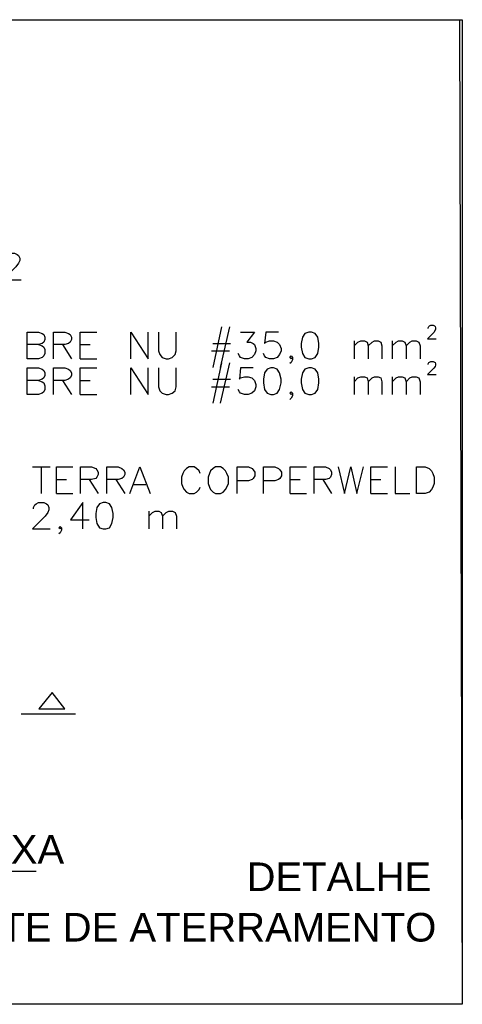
# Model space of a CAD drawing. Header units: millimetres. Extents: x 4477830 to 4478275, y -30323838 to -30323445.
# Tile 18 of 124: x 4477858.96 to 4477865.56, y -30323611.99 to -30323597.3. Entities that reach past the tile are written whole.
import ezdxf

# ---------------------------------------------------------------- set-up
doc = ezdxf.new("R2010")
doc.units = ezdxf.units.MM
doc.styles.add('textstyle3', font='arial.ttf')

msp = doc.modelspace()

# ---------------------------------------------------------------- linework, layer by layer
at = {"color": 18, "true_color": 0x000000}
msp.add_lwpolyline([(4477846.929, -30323597.304), (4477865.557, -30323597.304), (4477865.557, -30323611.992), (4477846.929, -30323611.992)], close=True, dxfattribs=at)
at = {"color": 18, "lineweight": 25, "true_color": 0x000000, "flags": 128}
for points in [[(4477859.997, -30323597.304), (4477865.517, -30323597.304), (4477865.557, -30323611.992), (4477860.037, -30323611.992)], [(4477858.734, -30323600.882), (4477858.734, -30323600.862), (4477858.754, -30323600.821), (4477858.774, -30323600.806), (4477858.809, -30323600.786), (4477858.885, -30323600.786), (4477858.92, -30323600.806), (4477858.94, -30323600.821), (4477858.96, -30323600.862), (4477858.96, -30323600.897), (4477858.94, -30323600.937), (4477858.905, -30323600.992), (4477858.714, -30323601.184), (4477858.98, -30323601.184)], [(4477859.242, -30323602.15), (4477859.297, -30323602.17), (4477859.318, -30323602.19), (4477859.333, -30323602.225), (4477859.333, -30323602.286), (4477859.318, -30323602.321), (4477859.297, -30323602.341), (4477859.242, -30323602.361), (4477859.071, -30323602.361), (4477859.071, -30323601.964), (4477859.242, -30323601.964), (4477859.297, -30323601.984), (4477859.318, -30323601.999), (4477859.333, -30323602.039), (4477859.333, -30323602.074), (4477859.318, -30323602.115), (4477859.297, -30323602.135), (4477859.242, -30323602.15), (4477859.071, -30323602.15)], [(4477859.464, -30323602.361), (4477859.464, -30323601.964), (4477859.635, -30323601.964), (4477859.69, -30323601.984), (4477859.71, -30323601.999), (4477859.73, -30323602.039), (4477859.73, -30323602.074), (4477859.71, -30323602.115), (4477859.69, -30323602.135), (4477859.635, -30323602.15), (4477859.464, -30323602.15)], [(4477859.861, -30323602.361), (4477859.861, -30323601.964), (4477860.108, -30323601.964)], [(4477860.616, -30323602.361), (4477860.616, -30323601.964), (4477860.877, -30323602.361), (4477860.877, -30323601.964)], [(4477861.028, -30323601.964), (4477861.028, -30323602.245), (4477861.049, -30323602.301), (4477861.084, -30323602.341), (4477861.144, -30323602.361), (4477861.179, -30323602.361), (4477861.235, -30323602.341), (4477861.275, -30323602.301), (4477861.29, -30323602.245), (4477861.29, -30323601.964)], [(4477861.969, -30323601.888), (4477861.839, -30323602.492)], [(4477862.085, -30323601.888), (4477861.949, -30323602.492)], [(4477862.251, -30323601.964), (4477862.458, -30323601.964), (4477862.347, -30323602.115), (4477862.402, -30323602.115), (4477862.442, -30323602.135), (4477862.458, -30323602.15), (4477862.478, -30323602.21), (4477862.478, -30323602.245), (4477862.458, -30323602.301), (4477862.422, -30323602.341), (4477862.367, -30323602.361), (4477862.312, -30323602.361), (4477862.251, -30323602.341), (4477862.236, -30323602.321), (4477862.216, -30323602.286)], [(4477862.82, -30323601.964), (4477862.629, -30323601.964), (4477862.608, -30323602.135), (4477862.629, -30323602.115), (4477862.684, -30323602.094), (4477862.744, -30323602.094), (4477862.8, -30323602.115), (4477862.835, -30323602.15), (4477862.855, -30323602.21), (4477862.855, -30323602.245), (4477862.835, -30323602.301), (4477862.8, -30323602.341), (4477862.744, -30323602.361), (4477862.684, -30323602.361), (4477862.629, -30323602.341), (4477862.608, -30323602.321), (4477862.593, -30323602.286)], [(4477863.268, -30323601.964), (4477863.212, -30323601.984), (4477863.177, -30323602.039), (4477863.157, -30323602.135), (4477863.157, -30323602.19), (4477863.177, -30323602.286), (4477863.212, -30323602.341), (4477863.268, -30323602.361), (4477863.308, -30323602.361), (4477863.363, -30323602.341), (4477863.404, -30323602.286), (4477863.419, -30323602.19), (4477863.419, -30323602.135), (4477863.404, -30323602.039), (4477863.363, -30323601.984), (4477863.308, -30323601.964), (4477863.268, -30323601.964)], [(4477865.049, -30323601.913), (4477865.049, -30323601.903), (4477865.059, -30323601.883), (4477865.069, -30323601.873), (4477865.089, -30323601.863), (4477865.124, -30323601.863), (4477865.145, -30323601.873), (4477865.155, -30323601.883), (4477865.16, -30323601.903), (4477865.16, -30323601.923), (4477865.155, -30323601.938), (4477865.134, -30323601.969), (4477865.039, -30323602.064), (4477865.17, -30323602.064)], [(4477863.947, -30323602.094), (4477863.947, -30323602.361)], [(4477863.947, -30323602.17), (4477864.002, -30323602.115), (4477864.043, -30323602.094), (4477864.098, -30323602.094), (4477864.138, -30323602.115), (4477864.153, -30323602.17), (4477864.153, -30323602.361)], [(4477864.153, -30323602.17), (4477864.214, -30323602.115), (4477864.249, -30323602.094), (4477864.304, -30323602.094), (4477864.344, -30323602.115), (4477864.36, -30323602.17), (4477864.36, -30323602.361)], [(4477864.511, -30323602.094), (4477864.511, -30323602.361)], [(4477864.511, -30323602.17), (4477864.571, -30323602.115), (4477864.606, -30323602.094), (4477864.661, -30323602.094), (4477864.702, -30323602.115), (4477864.722, -30323602.17), (4477864.722, -30323602.361)], [(4477864.722, -30323602.17), (4477864.777, -30323602.115), (4477864.812, -30323602.094), (4477864.868, -30323602.094), (4477864.908, -30323602.115), (4477864.928, -30323602.17), (4477864.928, -30323602.361)], [(4477859.599, -30323602.15), (4477859.73, -30323602.361)], [(4477859.861, -30323602.15), (4477860.012, -30323602.15)], [(4477861.818, -30323602.245), (4477862.085, -30323602.245)], [(4477861.839, -30323602.135), (4477862.1, -30323602.135)], [(4477859.861, -30323602.361), (4477860.108, -30323602.361)], [(4477863.026, -30323602.341), (4477863.006, -30323602.361), (4477862.986, -30323602.341), (4477863.006, -30323602.321), (4477863.026, -30323602.341), (4477863.026, -30323602.376), (4477863.006, -30323602.417), (4477862.986, -30323602.432)], [(4477865.049, -30323602.447), (4477865.049, -30323602.437), (4477865.059, -30323602.417), (4477865.069, -30323602.411), (4477865.089, -30323602.401), (4477865.124, -30323602.401), (4477865.145, -30323602.411), (4477865.155, -30323602.417), (4477865.16, -30323602.437), (4477865.16, -30323602.457), (4477865.155, -30323602.477), (4477865.134, -30323602.502), (4477865.039, -30323602.598), (4477865.17, -30323602.598)], [(4477859.242, -30323602.688), (4477859.297, -30323602.708), (4477859.318, -30323602.723), (4477859.333, -30323602.764), (4477859.333, -30323602.819), (4477859.318, -30323602.854), (4477859.297, -30323602.874), (4477859.242, -30323602.895), (4477859.071, -30323602.895), (4477859.071, -30323602.497), (4477859.242, -30323602.497), (4477859.297, -30323602.517), (4477859.318, -30323602.537), (4477859.333, -30323602.572), (4477859.333, -30323602.613), (4477859.318, -30323602.648), (4477859.297, -30323602.668), (4477859.242, -30323602.688), (4477859.071, -30323602.688)], [(4477859.464, -30323602.895), (4477859.464, -30323602.497), (4477859.635, -30323602.497), (4477859.69, -30323602.517), (4477859.71, -30323602.537), (4477859.73, -30323602.572), (4477859.73, -30323602.613), (4477859.71, -30323602.648), (4477859.69, -30323602.668), (4477859.635, -30323602.688), (4477859.464, -30323602.688)], [(4477859.861, -30323602.895), (4477859.861, -30323602.497), (4477860.108, -30323602.497)], [(4477860.616, -30323602.895), (4477860.616, -30323602.497), (4477860.877, -30323602.895), (4477860.877, -30323602.497)], [(4477861.028, -30323602.497), (4477861.028, -30323602.779), (4477861.049, -30323602.839), (4477861.084, -30323602.874), (4477861.144, -30323602.895), (4477861.179, -30323602.895), (4477861.235, -30323602.874), (4477861.275, -30323602.839), (4477861.29, -30323602.779), (4477861.29, -30323602.497)], [(4477861.969, -30323602.422), (4477861.839, -30323603.025)], [(4477862.085, -30323602.422), (4477861.949, -30323603.025)], [(4477862.442, -30323602.497), (4477862.251, -30323602.497), (4477862.236, -30323602.668), (4477862.251, -30323602.648), (4477862.312, -30323602.633), (4477862.367, -30323602.633), (4477862.422, -30323602.648), (4477862.458, -30323602.688), (4477862.478, -30323602.744), (4477862.478, -30323602.779), (4477862.458, -30323602.839), (4477862.422, -30323602.874), (4477862.367, -30323602.895), (4477862.312, -30323602.895), (4477862.251, -30323602.874), (4477862.236, -30323602.854), (4477862.216, -30323602.819)], [(4477862.704, -30323602.497), (4477862.649, -30323602.517), (4477862.608, -30323602.572), (4477862.593, -30323602.668), (4477862.593, -30323602.723), (4477862.608, -30323602.819), (4477862.649, -30323602.874), (4477862.704, -30323602.895), (4477862.744, -30323602.895), (4477862.8, -30323602.874), (4477862.835, -30323602.819), (4477862.855, -30323602.723), (4477862.855, -30323602.668), (4477862.835, -30323602.572), (4477862.8, -30323602.517), (4477862.744, -30323602.497), (4477862.704, -30323602.497)], [(4477863.268, -30323602.497), (4477863.212, -30323602.517), (4477863.177, -30323602.572), (4477863.157, -30323602.668), (4477863.157, -30323602.723), (4477863.177, -30323602.819), (4477863.212, -30323602.874), (4477863.268, -30323602.895), (4477863.308, -30323602.895), (4477863.363, -30323602.874), (4477863.404, -30323602.819), (4477863.419, -30323602.723), (4477863.419, -30323602.668), (4477863.404, -30323602.572), (4477863.363, -30323602.517), (4477863.308, -30323602.497), (4477863.268, -30323602.497)], [(4477859.599, -30323602.688), (4477859.73, -30323602.895)], [(4477859.861, -30323602.688), (4477860.012, -30323602.688)], [(4477861.839, -30323602.668), (4477862.1, -30323602.668)], [(4477863.947, -30323602.633), (4477863.947, -30323602.895)], [(4477863.947, -30323602.708), (4477864.002, -30323602.648), (4477864.043, -30323602.633), (4477864.098, -30323602.633), (4477864.138, -30323602.648), (4477864.153, -30323602.708), (4477864.153, -30323602.895)], [(4477864.153, -30323602.708), (4477864.214, -30323602.648), (4477864.249, -30323602.633), (4477864.304, -30323602.633), (4477864.344, -30323602.648), (4477864.36, -30323602.708), (4477864.36, -30323602.895)], [(4477864.511, -30323602.633), (4477864.511, -30323602.895)], [(4477864.511, -30323602.708), (4477864.571, -30323602.648), (4477864.606, -30323602.633), (4477864.661, -30323602.633), (4477864.702, -30323602.648), (4477864.722, -30323602.708), (4477864.722, -30323602.895)], [(4477864.722, -30323602.708), (4477864.777, -30323602.648), (4477864.812, -30323602.633), (4477864.868, -30323602.633), (4477864.908, -30323602.648), (4477864.928, -30323602.708), (4477864.928, -30323602.895)], [(4477861.818, -30323602.779), (4477862.085, -30323602.779)], [(4477859.861, -30323602.895), (4477860.108, -30323602.895)], [(4477863.026, -30323602.874), (4477863.006, -30323602.895), (4477862.986, -30323602.874), (4477863.006, -30323602.854), (4477863.026, -30323602.874), (4477863.026, -30323602.915), (4477863.006, -30323602.95), (4477862.986, -30323602.97)], [(4477859.152, -30323603.976), (4477859.413, -30323603.976)], [(4477859.282, -30323603.976), (4477859.282, -30323604.374)], [(4477859.509, -30323604.374), (4477859.509, -30323603.976), (4477859.75, -30323603.976)], [(4477859.866, -30323604.374), (4477859.866, -30323603.976), (4477860.032, -30323603.976), (4477860.093, -30323603.997), (4477860.108, -30323604.017), (4477860.128, -30323604.052), (4477860.128, -30323604.087), (4477860.108, -30323604.127), (4477860.093, -30323604.147), (4477860.032, -30323604.163), (4477859.866, -30323604.163)], [(4477860.259, -30323604.374), (4477860.259, -30323603.976), (4477860.43, -30323603.976), (4477860.485, -30323603.997), (4477860.505, -30323604.017), (4477860.525, -30323604.052), (4477860.525, -30323604.087), (4477860.505, -30323604.127), (4477860.485, -30323604.147), (4477860.43, -30323604.163), (4477860.259, -30323604.163)], [(4477860.601, -30323604.374), (4477860.752, -30323603.976), (4477860.903, -30323604.374)], [(4477861.652, -30323604.072), (4477861.637, -30323604.032), (4477861.597, -30323603.997), (4477861.562, -30323603.976), (4477861.486, -30323603.976), (4477861.446, -30323603.997), (4477861.411, -30323604.032), (4477861.391, -30323604.072), (4477861.371, -30323604.127), (4477861.371, -30323604.223), (4477861.391, -30323604.278), (4477861.411, -30323604.314), (4477861.446, -30323604.354), (4477861.486, -30323604.374), (4477861.562, -30323604.374), (4477861.597, -30323604.354), (4477861.637, -30323604.314), (4477861.652, -30323604.278)], [(4477861.879, -30323603.976), (4477861.844, -30323603.997), (4477861.803, -30323604.032), (4477861.788, -30323604.072), (4477861.768, -30323604.127), (4477861.768, -30323604.223), (4477861.788, -30323604.278), (4477861.803, -30323604.314), (4477861.844, -30323604.354), (4477861.879, -30323604.374), (4477861.954, -30323604.374), (4477861.995, -30323604.354), (4477862.03, -30323604.314), (4477862.05, -30323604.278), (4477862.07, -30323604.223), (4477862.07, -30323604.127), (4477862.05, -30323604.072), (4477862.03, -30323604.032), (4477861.995, -30323603.997), (4477861.954, -30323603.976), (4477861.879, -30323603.976)], [(4477862.201, -30323604.374), (4477862.201, -30323603.976), (4477862.372, -30323603.976), (4477862.427, -30323603.997), (4477862.442, -30323604.017), (4477862.463, -30323604.052), (4477862.463, -30323604.107), (4477862.442, -30323604.147), (4477862.427, -30323604.163), (4477862.372, -30323604.183), (4477862.201, -30323604.183)], [(4477862.593, -30323604.374), (4477862.593, -30323603.976), (4477862.764, -30323603.976), (4477862.82, -30323603.997), (4477862.84, -30323604.017), (4477862.86, -30323604.052), (4477862.86, -30323604.107), (4477862.84, -30323604.147), (4477862.82, -30323604.163), (4477862.764, -30323604.183), (4477862.593, -30323604.183)], [(4477862.991, -30323604.374), (4477862.991, -30323603.976), (4477863.237, -30323603.976)], [(4477863.348, -30323604.374), (4477863.348, -30323603.976), (4477863.519, -30323603.976), (4477863.575, -30323603.997), (4477863.595, -30323604.017), (4477863.61, -30323604.052), (4477863.61, -30323604.087), (4477863.595, -30323604.127), (4477863.575, -30323604.147), (4477863.519, -30323604.163), (4477863.348, -30323604.163)], [(4477863.705, -30323603.976), (4477863.801, -30323604.374), (4477863.897, -30323603.976), (4477863.987, -30323604.374), (4477864.083, -30323603.976)], [(4477864.194, -30323604.374), (4477864.194, -30323603.976), (4477864.44, -30323603.976)], [(4477864.556, -30323603.976), (4477864.556, -30323604.374), (4477864.777, -30323604.374)], [(4477864.873, -30323604.374), (4477864.873, -30323603.976), (4477865.004, -30323603.976), (4477865.064, -30323603.997), (4477865.099, -30323604.032), (4477865.119, -30323604.072), (4477865.14, -30323604.127), (4477865.14, -30323604.223), (4477865.119, -30323604.278), (4477865.099, -30323604.314), (4477865.064, -30323604.354), (4477865.004, -30323604.374), (4477864.873, -30323604.374)], [(4477859.509, -30323604.163), (4477859.66, -30323604.163)], [(4477859.997, -30323604.163), (4477860.128, -30323604.374)], [(4477860.394, -30323604.163), (4477860.525, -30323604.374)], [(4477862.991, -30323604.163), (4477863.142, -30323604.163)], [(4477863.479, -30323604.163), (4477863.61, -30323604.374)], [(4477864.194, -30323604.163), (4477864.344, -30323604.163)], [(4477860.656, -30323604.238), (4477860.842, -30323604.238)], [(4477859.509, -30323604.374), (4477859.75, -30323604.374)], [(4477862.991, -30323604.374), (4477863.237, -30323604.374)], [(4477864.194, -30323604.374), (4477864.44, -30323604.374)], [(4477859.167, -30323604.6), (4477859.167, -30323604.58), (4477859.187, -30323604.54), (4477859.207, -30323604.525), (4477859.242, -30323604.505), (4477859.318, -30323604.505), (4477859.358, -30323604.525), (4477859.378, -30323604.54), (4477859.393, -30323604.58), (4477859.393, -30323604.615), (4477859.378, -30323604.656), (4477859.338, -30323604.711), (4477859.152, -30323604.897), (4477859.413, -30323604.897)], [(4477859.901, -30323604.897), (4477859.901, -30323604.505), (4477859.715, -30323604.766), (4477859.997, -30323604.766)], [(4477860.203, -30323604.505), (4477860.148, -30323604.525), (4477860.108, -30323604.58), (4477860.093, -30323604.671), (4477860.093, -30323604.731), (4477860.108, -30323604.822), (4477860.148, -30323604.882), (4477860.203, -30323604.897), (4477860.243, -30323604.897), (4477860.299, -30323604.882), (4477860.334, -30323604.822), (4477860.354, -30323604.731), (4477860.354, -30323604.671), (4477860.334, -30323604.58), (4477860.299, -30323604.525), (4477860.243, -30323604.505), (4477860.203, -30323604.505)], [(4477860.883, -30323604.636), (4477860.883, -30323604.897)], [(4477860.883, -30323604.711), (4477860.938, -30323604.656), (4477860.978, -30323604.636), (4477861.033, -30323604.636), (4477861.069, -30323604.656), (4477861.089, -30323604.711), (4477861.089, -30323604.897)], [(4477861.089, -30323604.711), (4477861.144, -30323604.656), (4477861.184, -30323604.636), (4477861.24, -30323604.636), (4477861.275, -30323604.656), (4477861.295, -30323604.711), (4477861.295, -30323604.897)], [(4477859.584, -30323604.882), (4477859.564, -30323604.897), (4477859.544, -30323604.882), (4477859.564, -30323604.862), (4477859.584, -30323604.882), (4477859.584, -30323604.917), (4477859.564, -30323604.958), (4477859.544, -30323604.973)], [(4477859.443, -30323607.343), (4477859.247, -30323607.584), (4477859.635, -30323607.584), (4477859.443, -30323607.343)], [(4477858.98, -30323607.66), (4477859.791, -30323607.66)], [(4477855.378, -30323610.005), (4477859.207, -30323610.005)]]:
    msp.add_lwpolyline(points, dxfattribs=at)

# ---------------------------------------------------------------- texts
at = {"color": 18, "true_color": 0x000000, "style": 'textstyle3'}
for s, p in [('PLANTA BAIXA ', (4477855.378, -30323609.894)), ('DETALHE', (4477862.342, -30323610.303)), ('CAIXA DE INSPEÇÃO P/ HASTE DE ATERRAMENTO', (4477850.515, -30323611.056))]:
    msp.add_text(s, height=0.4272, dxfattribs=at).set_placement(p)

doc.saveas('drawing.dxf')
